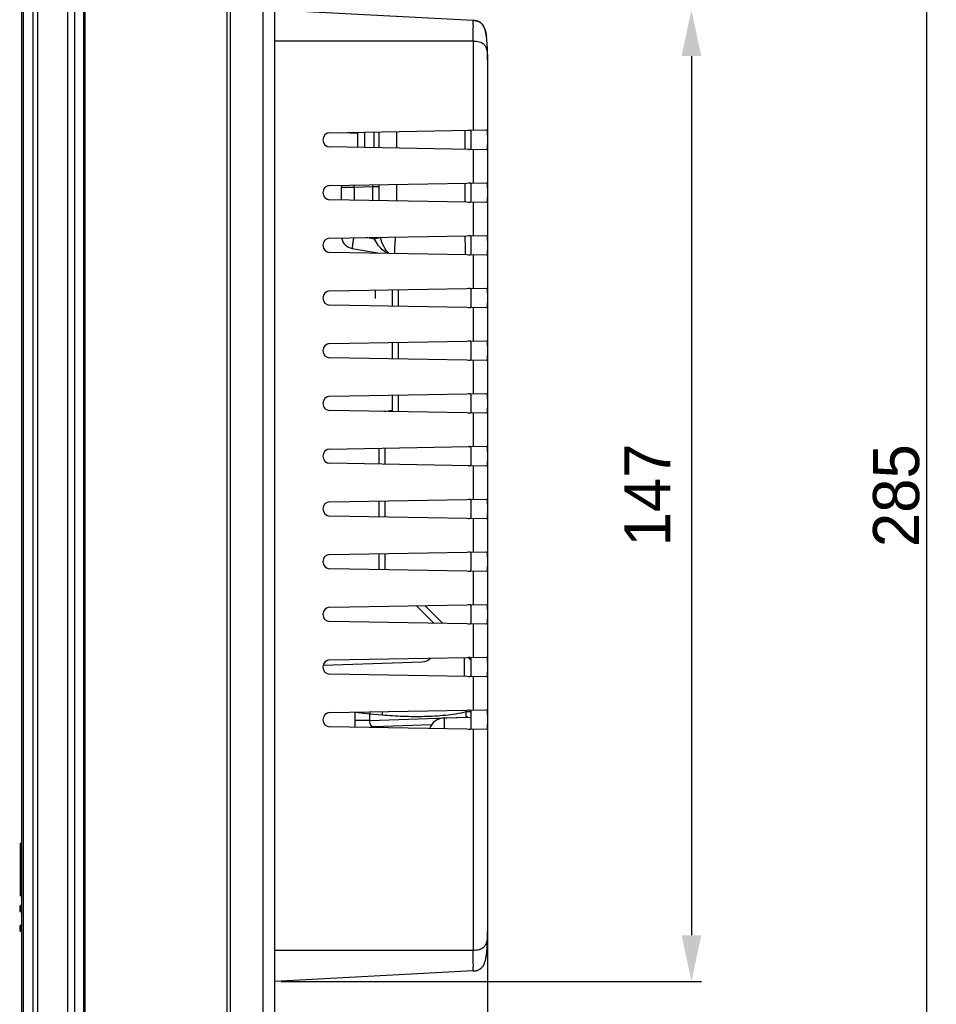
# Model space of a CAD drawing. Header units: millimetres. Extents: x 0 to 1682, y 0 to 1188.
# Tile 22 of 73: x 794 to 933, y 604 to 753. Entities that reach past the tile are written whole.
import ezdxf

# ---------------------------------------------------------------- set-up
doc = ezdxf.new("R2010")
doc.units = ezdxf.units.MM
doc.header["$LTSCALE"] = 92.51
doc.header["$PDMODE"] = 3
doc.header["$PDSIZE"] = 8
doc.layers.get('0').update_dxf_attribs({"linetype": 'CONTINUOUS'})
doc.layers.get('Defpoints').update_dxf_attribs({"linetype": 'CONTINUOUS'})
for name, color, linetype in [('2D-TOPRT1540_-DIM', 7, 'CONTINUOUS'), ('FR_HOST_COVER-LOCK-SHAPE', 7, 'CONTINUOUS'), ('FRONT_CASE-RC15_-SHAPE', 7, 'CONTINUOUS'), ('GASKET-RT1550WD-SHAPE', 7, 'CONTINUOUS'), ('LOCKING_KEY-SHAPE', 7, 'CONTINUOUS'), ('PROCESSING_MODULE_COVER-SHAPE', 7, 'CONTINUOUS'), ('PROTECTIVE_COVER-SHAPE', 7, 'CONTINUOUS'), ('REAR_CASE_15_RT1540__2024-SHAPE', 7, 'CONTINUOUS')]:
    doc.layers.add(name, color=color, linetype=linetype)
doc.styles.get("Standard").update_dxf_attribs({"font": 'GOTHIC.TTF'})
doc.dimstyles.new('DIMSTYLE_1', dxfattribs={"dimtxt": 7, "dimasz": 7, "dimexe": 1.5, "dimexo": 1, "dimgap": 0.875, "dimtad": 1, "dimdec": 0, "dimdsep": 46, "dimtxsty": 'Standard', "dimblk": '_FILLED', "dimcen": 0.09, "dimclrd": 2, "dimclre": 2, "dimclrt": 2, "dimadec": 5, "dimazin": 2, "dimtp": 0.8, "dimtm": 0.8, "dimtfac": 1, "dimtdec": 0, "dimtofl": 0, "dimtmove": 0, "dimatfit": 3, "dimldrblk": '_FILLED', "dimfxl": 1, "dimtolj": 1, "dimarcsym": 0})
doc.dimstyles.new('DIMSTYLE_3', dxfattribs={"dimtxt": 7, "dimasz": 7, "dimexe": 1.5, "dimexo": 1, "dimgap": 0.875, "dimtad": 1, "dimdec": 5, "dimdsep": 46, "dimtxsty": 'Standard', "dimblk": '_FILLED', "dimblk1": '_FILLED', "dimblk2": '_FILLED', "dimcen": 0.09, "dimadec": 5, "dimazin": 2, "dimtp": 0.3, "dimtm": 0.3, "dimtfac": 1, "dimtdec": 5, "dimtofl": 0, "dimtmove": 0, "dimatfit": 3, "dimldrblk": '_FILLED', "dimfxl": 1, "dimtolj": 1, "dimarcsym": 0})

# ---------------------------------------------------------------- blocks, each defined once
blk = doc.blocks.new('_FILLED')
at = {"color": 0, "linetype": 'ByBlock'}
blk.add_solid([(0, 0), (-1, 0.214), (-1, -0.214)], dxfattribs=at)
blk = doc.blocks.new('*D21')
at = {"layer": '2D-TOPRT1540_-DIM', "color": 0, "linetype": 'Continuous', "lineweight": -2, "transparency": 16777216}
for p, q in [((865.03, 636.07), (865.03, 458.81)), ((794.33, 532.23), (794.33, 458.81)), ((801.33, 460.31), (858.03, 460.31))]:
    blk.add_line(p, q, dxfattribs=at)
at = {"layer": 'Defpoints', "color": 0, "linetype": 'Continuous', "transparency": 16777216}
for p in [(865.03, 637.07), (794.33, 533.23), (865.03, 460.31)]:
    blk.add_point(p, dxfattribs=at)
at = {"layer": '2D-TOPRT1540_-DIM', "color": 0, "linetype": 'Continuous', "lineweight": -2, "transparency": 16777216, "xscale": 7, "yscale": 7, "zscale": 7, "rotation": 180}
blk.add_blockref('_FILLED', (794.33, 460.31), dxfattribs=at)
at = {"layer": '2D-TOPRT1540_-DIM', "color": 0, "linetype": 'Continuous', "lineweight": -2, "transparency": 16777216, "xscale": 7, "yscale": 7, "zscale": 7}
blk.add_blockref('_FILLED', (865.03, 460.31), dxfattribs=at)
at = {"layer": '2D-TOPRT1540_-DIM', "color": 0, "linetype": 'Continuous', "transparency": 16777216, "insert": (829.67, 470.51), "char_height": 7, "attachment_point": 2, "line_spacing_factor": 0.9}
blk.add_mtext('\\A1;70.7', dxfattribs=at)
blk = doc.blocks.new('*D22')
at = {"layer": '2D-TOPRT1540_-DIM', "color": 2, "linetype": 'Continuous', "lineweight": -2, "transparency": 16777216}
for p, q in [((833.73, 754.48), (897.47, 754.48)), ((895.97, 747.48), (895.97, 614.08)), ((833.73, 607.08), (897.47, 607.08))]:
    blk.add_line(p, q, dxfattribs=at)
at = {"layer": 'Defpoints', "color": 0, "linetype": 'Continuous', "transparency": 16777216}
for p in [(832.73, 754.48), (832.73, 607.08), (895.97, 607.08)]:
    blk.add_point(p, dxfattribs=at)
at = {"layer": '2D-TOPRT1540_-DIM', "color": 2, "linetype": 'Continuous', "lineweight": -2, "transparency": 16777216, "xscale": 7, "yscale": 7, "zscale": 7}
for p, rotation in [((895.97, 754.48), 90), ((895.97, 607.08), 270)]:
    blk.add_blockref('_FILLED', p, dxfattribs=dict(at, rotation=rotation))
at = {"layer": '2D-TOPRT1540_-DIM', "color": 2, "linetype": 'Continuous', "transparency": 16777216, "insert": (885.77, 680.89), "char_height": 7, "attachment_point": 2, "rotation": 90, "line_spacing_factor": 0.9}
blk.add_mtext('\\A1;147', dxfattribs=at)
blk = doc.blocks.new('*D26')
at = {"color": 2, "lineweight": -2, "transparency": 16777216}
for p, q in [((804.94, 823.31), (933.13, 823.31)), ((931.63, 816.31), (931.63, 545.25)), ((804.94, 538.25), (933.13, 538.25))]:
    blk.add_line(p, q, dxfattribs=at)
at = {"layer": 'Defpoints', "color": 0, "transparency": 16777216}
for p in [(803.94, 823.31), (803.94, 538.25), (931.63, 538.25)]:
    blk.add_point(p, dxfattribs=at)
at = {"color": 2, "lineweight": -2, "transparency": 16777216, "xscale": 7, "yscale": 7, "zscale": 7}
for p, rotation in [((931.63, 823.31), 90), ((931.63, 538.25), 270)]:
    blk.add_blockref('_FILLED', p, dxfattribs=dict(at, rotation=rotation))
at = {"color": 2, "transparency": 16777216, "insert": (927.07, 680.78), "char_height": 7, "attachment_point": 5, "rotation": 90}
blk.add_mtext('\\A1;285', dxfattribs=at)

msp = doc.modelspace()

# ---------------------------------------------------------------- linework, layer by layer
at = {"layer": 'FR_HOST_COVER-LOCK-SHAPE', "color": 7, "linetype": 'Continuous'}
for p, q in [((794.226942, 618.620186), (794.333921, 618.623922)), ((794.226942, 618.620186), (794.226942, 617.634642)), ((794.033921, 618.420308), (794.033921, 617.83452)), ((794.226942, 617.634642), (794.333921, 617.630906)), ((794.333921, 615.623922), (794.226942, 615.620186)), ((794.226942, 615.620186), (794.226942, 614.634642)), ((794.033921, 615.420308), (794.033921, 614.83452)), ((794.333921, 614.630906), (794.226942, 614.634642))]:
    msp.add_line(p, q, dxfattribs=at)
for centre, start, end in [((794.233921, 618.420308), 92, 180), ((794.233921, 617.83452), 180, 268), ((794.233921, 615.420308), 92, 180), ((794.233921, 614.83452), 180, 268)]:
    msp.add_arc(centre, 0.2, start, end, dxfattribs=at)
at = {"layer": 'FRONT_CASE-RC15_-SHAPE', "color": 7, "linetype": 'Continuous'}
for p, q in [((801.333921, 530.577414), (801.333921, 830.977414)), ((794.333921, 533.225888), (794.333921, 828.32894)), ((794.61458, 537.747796), (794.61458, 823.807032)), ((796.052033, 823.807032), (796.052033, 537.747796)), ((796.736468, 823.810413), (796.736468, 537.733696)), ((825.533921, 539.377977), (825.533921, 822.17685))]:
    msp.add_line(p, q, dxfattribs=at)
at = {"layer": 'GASKET-RT1550WD-SHAPE', "color": 7, "linetype": 'Continuous'}
for p, q in [((801.333921, 530.577414), (801.333921, 830.977414)), ((802.333921, 830.477414), (802.333921, 531.077414)), ((803.733921, 829.477414), (803.733921, 532.077414)), ((803.833921, 829.377414), (803.833921, 532.177414)), ((803.862479, 826.230623), (803.862479, 535.324205)), ((803.933921, 826.077414), (803.933921, 535.477414))]:
    msp.add_line(p, q, dxfattribs=at)
at = {"layer": 'LOCKING_KEY-SHAPE', "color": 7, "linetype": 'Continuous'}
for p, q in [((794.133921, 628.077414), (794.333921, 628.077414)), ((794.133921, 620.077414), (794.133921, 628.077414)), ((794.133921, 621.177638), (794.333921, 621.177638)), ((794.333921, 620.366105), (794.133921, 620.366105)), ((794.133921, 620.077414), (794.333921, 620.077414))]:
    msp.add_line(p, q, dxfattribs=at)
at = {"layer": 'PROCESSING_MODULE_COVER-SHAPE', "color": 7, "linetype": 'Continuous'}
for p, q in [((862.847937, 752.899205), (832.733921, 754.477414)), ((862.847937, 749.777414), (832.733921, 749.777414)), ((862.847937, 749.777414), (862.847937, 736.239257)), ((864.962012, 749.497494), (864.960834, 749.514156)), ((865.032829, 747.304596), (865.033007, 747.272162)), ((865.033652, 747.109136), (865.033889, 746.97865)), ((865.033921, 746.978273), (865.033921, 614.6474)), ((841.097383, 735.8596), (864.88876, 736.27488)), ((843.031687, 735.893363), (845.333921, 735.812968)), ((845.333921, 733.621279), (845.333921, 735.933549)), ((846.333921, 735.951004), (846.333921, 733.603824)), ((847.825935, 733.57778), (847.825935, 735.977047)), ((848.562437, 733.564925), (848.562437, 735.989903)), ((851.272454, 733.517621), (851.272454, 736.037207)), ((861.621077, 733.336985), (861.621077, 736.217842)), ((862.533921, 733.569873), (862.533921, 735.984955)), ((864.88876, 733.279948), (841.097383, 733.695228)), ((862.847937, 733.31557), (862.847937, 728.239257)), ((841.097383, 727.8596), (864.88876, 728.27488)), ((851.272454, 725.517621), (851.272454, 728.037207)), ((861.621077, 725.336985), (861.621077, 728.217842)), ((862.533921, 725.569873), (862.533921, 727.984955)), ((844.764122, 727.538036), (842.833921, 727.538036)), ((842.833921, 727.538036), (842.833921, 725.664916)), ((847.617822, 727.637689), (844.764122, 727.538036)), ((844.764122, 727.538036), (844.764122, 725.631225)), ((848.570672, 727.637689), (847.617822, 727.637689)), ((847.617822, 725.581413), (847.617822, 727.637689)), ((848.570672, 725.564781), (848.570672, 727.637689)), ((864.88876, 725.279948), (841.097383, 725.695228)), ((862.847937, 725.31557), (862.847937, 720.239257)), ((841.097383, 719.8596), (864.88876, 720.27488)), ((847.879154, 719.720436), (846.550136, 719.954778)), ((862.533921, 717.569873), (862.533921, 719.984955)), ((864.88876, 717.279948), (841.097383, 717.695228)), ((844.486625, 718.300085), (848.666198, 717.563114)), ((862.847937, 717.31557), (862.847937, 712.239257)), ((841.097383, 711.8596), (864.88876, 712.27488)), ((850.533921, 712.024315), (850.533921, 709.530512)), ((851.446766, 712.040249), (851.446766, 709.514579)), ((862.533921, 709.569873), (862.533921, 711.984955)), ((864.88876, 709.279948), (841.097383, 709.695228)), ((862.847937, 709.31557), (862.847937, 704.239257)), ((841.097383, 703.8596), (864.88876, 704.27488)), ((850.533921, 704.024315), (850.533921, 701.530512)), ((851.446766, 704.040249), (851.446766, 701.514579)), ((862.533921, 701.569873), (862.533921, 703.984955)), ((864.88876, 701.279948), (841.097383, 701.695228)), ((862.847937, 701.31557), (862.847937, 696.239257)), ((841.097383, 695.8596), (864.88876, 696.27488)), ((850.533921, 696.024315), (850.533921, 693.774773)), ((851.446766, 696.040249), (851.446766, 693.514579)), ((862.533921, 693.569873), (862.533921, 695.984955)), ((864.88876, 693.279948), (841.097383, 693.695228)), ((849.360273, 693.570468), (850.533921, 693.777414)), ((862.847937, 693.31557), (862.847937, 688.239257)), ((841.097383, 687.8596), (864.88876, 688.27488)), ((848.533921, 687.989405), (848.533921, 685.565422)), ((849.446766, 688.005339), (849.446766, 685.549489)), ((862.533921, 685.569873), (862.533921, 687.984955)), ((864.88876, 685.279948), (841.097383, 685.695228)), ((862.847937, 685.31557), (862.847937, 680.239257)), ((841.097383, 679.8596), (864.88876, 680.27488)), ((848.533921, 679.989405), (848.533921, 677.565422)), ((849.446766, 680.005339), (849.446766, 677.549489)), ((862.533921, 677.569873), (862.533921, 679.984955)), ((864.88876, 677.279948), (841.097383, 677.695228)), ((862.847937, 677.31557), (862.847937, 672.239257)), ((841.097383, 671.8596), (864.88876, 672.27488)), ((848.533921, 671.989405), (848.533921, 669.565422)), ((849.446766, 672.005339), (849.446766, 669.549489)), ((862.533921, 669.569873), (862.533921, 671.984955)), ((864.88876, 669.279948), (841.097383, 669.695228)), ((862.847937, 669.31557), (862.847937, 664.239257)), ((841.097383, 663.8596), (864.88876, 664.27488)), ((854.222633, 664.088702), (856.8918, 661.419535)), ((855.526925, 664.111469), (858.242433, 661.39596)), ((862.533921, 661.569873), (862.533921, 663.984955)), ((864.88876, 661.279948), (841.097383, 661.695228)), ((862.847937, 661.31557), (862.847937, 656.239257)), ((841.097383, 655.8596), (864.88876, 656.27488)), ((861.551374, 653.338202), (861.551374, 656.216626)), ((862.099729, 656.211606), (862.533921, 655.777414)), ((862.533921, 653.569873), (862.533921, 655.984955)), ((840.072301, 655.05812), (855.10372, 655.583029)), ((864.88876, 653.279948), (841.097383, 653.695228)), ((862.847937, 653.31557), (862.847937, 648.239257)), ((841.097383, 647.8596), (864.88876, 648.27488)), ((847.157464, 647.638527), (844.933921, 647.897907)), ((844.933921, 645.628261), (844.933921, 647.897907)), ((849.02913, 647.474777), (847.157464, 647.638527)), ((847.157464, 646.660855), (847.157464, 647.638527)), ((847.157464, 646.660855), (861.792741, 647.17193)), ((858.446673, 647.047382), (862.533921, 647.190112)), ((858.446673, 647.047382), (858.446673, 645.392395)), ((862.457813, 647.963081), (861.792741, 647.963082)), ((861.792741, 647.17193), (861.792741, 647.963082)), ((862.013262, 647.17193), (861.792741, 647.17193)), ((862.533921, 645.569873), (862.533921, 647.984955)), ((864.88876, 645.279948), (841.097383, 645.695228)), ((847.157464, 646.660855), (844.933921, 646.660855)), ((856.498418, 645.995477), (847.829223, 645.692742)), ((862.847937, 645.31557), (862.847937, 611.777414)), ((862.847937, 611.777414), (832.733921, 611.777414)), ((862.847937, 608.655623), (832.733921, 607.077414))]:
    msp.add_line(p, q, dxfattribs=at)
for centre, radius, start, end in [((862.674679, 749.540942), 3.36273, 84.13626731, 87.04664276), ((862.679389, 749.608961), 3.294559, 83.47059541, 87.06748721), ((862.709808, 749.905537), 2.996455, 83.26349443, 84.09222072), ((854.293136, 748.986845), 10.673916, 7.30103331, 7.8352622), ((853.56654, 748.893176), 11.406524, 6.97030399, 7.33169219), ((853.52844, 748.888468), 11.444914, 6.97055258, 7.30303196), ((842.806685, 747.94746), 22.209482, 3.2104369, 4.00201298), ((829.543593, 747.342179), 35.486683, 1.36102807, 2.3189571), ((818.597655, 747.082256), 46.435707, 0.27434124, 1.36085514), ((799.714079, 746.932071), 65.319814, 0.15531391, 0.29831517), ((841.116272, 734.777414), 1.082351, 91, 269), ((841.116272, 726.777414), 1.082351, 91, 269), ((844.833921, 727.538036), 2, 169.83543135, 180), ((901.004489, 729.501354), 56.274625, 181.60676558, 181.99935011), ((839.361425, 727.776808), 8.257569, 359.03466657, 1.364323), ((822.680319, 727.635161), 25.890353, 0.00559338, 0.78533024), ((841.116272, 718.777414), 1.082351, 91, 269), ((844.833921, 720.269701), 2, 190.93154701, 260), ((853.169255, 721.217052), 5.497729, 193.03977066, 195.79666928), ((841.116272, 710.777414), 1.082351, 91, 269), ((841.116272, 702.777414), 1.082351, 91, 269), ((841.116272, 694.777414), 1.082351, 91, 269), ((849.533921, 692.58566), 1, 100, 104.51224464), ((841.116272, 686.777414), 1.082351, 91, 269), ((841.116272, 678.777414), 1.082351, 91, 269), ((841.116272, 670.777414), 1.082351, 91, 269), ((841.116272, 662.777414), 1.082351, 91, 269), ((855.033921, 657.581811), 2, 272, 313.21825476), ((841.116272, 654.777414), 1.082351, 91, 269), ((841.116272, 646.777414), 1.082351, 91, 269), ((843.933921, 647.897907), 1, 0, 1.64453346), ((858.533921, 644.548905), 2.5, 92, 159.30560158), ((857.980002, 647.081451), 3.913344, 13.01984021, 16.91452075), ((847.933921, 642.694569), 3, 92, 104.98884685), ((862.68001, 611.935124), 3.283798, 272.93127653, 276.67725949)]:
    msp.add_arc(centre, radius, start, end, dxfattribs=at)
for points, knots in [([(865.033921, 746.907428), (865.033921, 747.203604), (865.030653, 747.790611), (865.009354, 748.665901), (864.965754, 749.531983), (864.885373, 750.392677), (864.762591, 751.104496), (864.598224, 751.660325), (864.415628, 752.0612), (864.149957, 752.425689), (863.774948, 752.701787), (863.324596, 752.853139), (863.008113, 752.890811), (862.847937, 752.899205)], [0, 0, 0, 0, 0.1255270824, 0.2487808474, 0.3710574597, 0.4929807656, 0.6150395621, 0.6764705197, 0.7381766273, 0.8009423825, 0.8655381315, 0.9320200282, 1, 1, 1, 1]), ([(862.847937, 749.777414), (862.852328, 749.980228), (862.859459, 750.378298), (862.866542, 750.956214), (862.870739, 751.488936), (862.872049, 751.894918), (862.87164, 752.181892), (862.87068, 752.363731), (862.869036, 752.520856), (862.866735, 752.651326), (862.863716, 752.754803), (862.860172, 752.828056), (862.856082, 752.873899), (862.852352, 752.892405), (862.849625, 752.899117), (862.847937, 752.899205)], [0, 0, 0, 0, 0.1948155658, 0.382340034, 0.5550350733, 0.7064221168, 0.7722248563, 0.8306180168, 0.8810726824, 0.9230608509, 0.9561147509, 0.9800053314, 0.9945846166, 0.9983764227, 1, 1, 1, 1]), ([(864.879804, 750.3488), (864.84335, 750.632052), (864.773426, 751.055993), (864.615434, 751.60576), (864.447581, 752.001482), (864.2069, 752.360261), (863.766874, 752.73427), (863.335815, 752.849556), (863.054023, 752.88215)], [0, 0, 0, 0, 0.2504816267, 0.3757537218, 0.500985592, 0.6261395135, 0.7512001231, 1, 1, 1, 1]), ([(863.061302, 752.881304), (863.334856, 752.848977), (863.752272, 752.737981), (864.185396, 752.382705), (864.42634, 752.039461), (864.596273, 751.658391), (864.757464, 751.127203), (864.829608, 750.716481), (864.867402, 750.441969)], [0, 0, 0, 0, 0.2489119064, 0.3739989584, 0.4991519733, 0.624365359, 0.7496031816, 1, 1, 1, 1]), ([(862.847937, 749.777414), (863.007118, 749.780354), (863.317824, 749.766135), (863.85712, 749.669161), (864.308378, 749.458588), (864.590118, 749.156435), (864.757349, 748.880624), (864.883738, 748.525083), (864.964871, 748.098665), (865.021241, 747.560915), (865.033921, 747.163991), (865.033921, 746.907428)], [0, 0, 0, 0, 0.1129702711, 0.2197370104, 0.3887892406, 0.4530070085, 0.5104100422, 0.616585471, 0.7185720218, 0.8179489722, 1, 1, 1, 1]), ([(865.001221, 748.777985), (865.001746, 748.786641), (864.998207, 748.821022), (864.996962, 748.897191), (864.990053, 749.021217), (864.985301, 749.119512), (864.982165, 749.175987)], [0, 0, 0, 0, 0.0652915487, 0.2589170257, 0.5741477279, 1, 1, 1, 1]), ([(862.533921, 735.984955), (862.533921, 736.025777), (862.524867, 736.107653), (862.428245, 736.199023), (862.28261, 736.226052), (862.175613, 736.227522), (862.11458, 736.226457)], [0, 0, 0, 0, 0.2205353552, 0.4190787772, 0.6702319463, 1, 1, 1, 1]), ([(864.88876, 736.27488), (864.902977, 736.275128), (864.923171, 736.247584), (864.935971, 736.208172), (864.953685, 736.133187), (864.968276, 736.009091), (864.987769, 735.738503), (864.998376, 735.322748), (865.002761, 734.777413), (864.998376, 734.232082), (864.987769, 733.816325), (864.968276, 733.545739), (864.953685, 733.421642), (864.935971, 733.346656), (864.923171, 733.307244), (864.902977, 733.279699), (864.88876, 733.279948)], [0, 0, 0, 0, 0.0140481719, 0.0264974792, 0.0431478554, 0.0889986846, 0.150458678, 0.3107820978, 0.4999986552, 0.6892200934, 0.8495400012, 0.910999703, 0.9568520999, 0.9735025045, 0.9859516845, 1, 1, 1, 1]), ([(862.11458, 733.328371), (862.17559, 733.327306), (862.282563, 733.32878), (862.428182, 733.35576), (862.524856, 733.447117), (862.533921, 733.529026), (862.533921, 733.569873)], [0, 0, 0, 0, 0.3296414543, 0.58078201, 0.7793382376, 1, 1, 1, 1]), ([(862.533921, 727.984955), (862.533921, 728.025777), (862.524867, 728.107653), (862.428245, 728.199023), (862.28261, 728.226052), (862.175613, 728.227522), (862.11458, 728.226457)], [0, 0, 0, 0, 0.2205353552, 0.4190787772, 0.6702319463, 1, 1, 1, 1]), ([(864.88876, 728.27488), (864.902977, 728.275128), (864.923171, 728.247584), (864.935971, 728.208172), (864.953685, 728.133187), (864.968276, 728.009091), (864.987769, 727.738503), (864.998376, 727.322748), (865.002761, 726.777413), (864.998376, 726.232082), (864.987769, 725.816325), (864.968276, 725.545739), (864.953685, 725.421642), (864.935971, 725.346656), (864.923171, 725.307244), (864.902977, 725.279699), (864.88876, 725.279948)], [0, 0, 0, 0, 0.0140481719, 0.0264974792, 0.0431478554, 0.0889986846, 0.150458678, 0.3107820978, 0.4999986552, 0.6892200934, 0.8495400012, 0.910999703, 0.9568520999, 0.9735025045, 0.9859516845, 1, 1, 1, 1]), ([(862.11458, 725.328371), (862.17559, 725.327306), (862.282563, 725.32878), (862.428182, 725.35576), (862.524856, 725.447117), (862.533921, 725.529026), (862.533921, 725.569873)], [0, 0, 0, 0, 0.3296414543, 0.58078201, 0.7793382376, 1, 1, 1, 1]), ([(861.704877, 717.334434), (861.700067, 717.554261), (861.677077, 718.515519), (861.647995, 719.476625), (861.623137, 720.21786)], [0, 0, 0, 0, 0.2286760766, 1, 1, 1, 1]), ([(862.533921, 719.984955), (862.533921, 720.025777), (862.524867, 720.107653), (862.428245, 720.199023), (862.28261, 720.226052), (862.175613, 720.227522), (862.11458, 720.226457)], [0, 0, 0, 0, 0.2205353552, 0.4190787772, 0.6702319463, 1, 1, 1, 1]), ([(864.88876, 720.27488), (864.902977, 720.275128), (864.923171, 720.247584), (864.935971, 720.208172), (864.953685, 720.133187), (864.968276, 720.009091), (864.987769, 719.738503), (864.998376, 719.322748), (865.002761, 718.777413), (864.998376, 718.232082), (864.987769, 717.816325), (864.968276, 717.545739), (864.953685, 717.421642), (864.935971, 717.346656), (864.923171, 717.307244), (864.902977, 717.279699), (864.88876, 717.279948)], [0, 0, 0, 0, 0.0140481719, 0.0264974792, 0.0431478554, 0.0889986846, 0.150458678, 0.3107820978, 0.4999986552, 0.6892200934, 0.8495400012, 0.910999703, 0.9568520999, 0.9735025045, 0.9859516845, 1, 1, 1, 1]), ([(844.704036, 719.922304), (844.685407, 719.812572), (844.649957, 719.599896), (844.601053, 719.293937), (844.559053, 719.017324), (844.525143, 718.778137), (844.500349, 718.584134), (844.486319, 718.452215), (844.480816, 718.374716), (844.479738, 718.335449), (844.480741, 718.314806), (844.483477, 718.30064), (844.486625, 718.300085)], [0, 0, 0, 0, 0.203619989, 0.394447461, 0.5668093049, 0.7155298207, 0.8361769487, 0.9251719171, 0.9569575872, 0.9799762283, 0.994151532, 1, 1, 1, 1]), ([(848.766671, 719.978925), (848.65628, 719.943827), (848.360174, 719.85839), (848.064155, 719.772912), (847.879154, 719.720436)], [0, 0, 0, 0, 0.3759255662, 1, 1, 1, 1]), ([(849.834956, 717.541631), (849.634887, 717.650681), (849.140146, 717.987013), (848.453587, 718.711549), (848.051966, 719.365383), (847.879154, 719.720436)], [0, 0, 0, 0, 0.2303138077, 0.600868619, 1, 1, 1, 1]), ([(850.108828, 717.536781), (849.776534, 717.798356), (849.21146, 718.58794), (848.895366, 719.478143), (848.766668, 719.978937)], [0, 0, 0, 0, 0.4499071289, 1, 1, 1, 1]), ([(850.956032, 717.523121), (850.95286, 717.666851), (850.957184, 718.002946), (850.9917, 718.840042), (851.041084, 719.532493), (851.081064, 720.032721)], [0, 0, 0, 0, 0.1715985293, 0.401021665, 1, 1, 1, 1]), ([(862.11458, 717.328371), (862.17559, 717.327306), (862.282563, 717.32878), (862.428182, 717.35576), (862.524856, 717.447117), (862.533921, 717.529026), (862.533921, 717.569873)], [0, 0, 0, 0, 0.3296414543, 0.58078201, 0.7793382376, 1, 1, 1, 1]), ([(862.533921, 711.984955), (862.533921, 712.025777), (862.524867, 712.107653), (862.428245, 712.199023), (862.28261, 712.226052), (862.175613, 712.227522), (862.11458, 712.226457)], [0, 0, 0, 0, 0.2205353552, 0.4190787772, 0.6702319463, 1, 1, 1, 1]), ([(864.88876, 712.27488), (864.902977, 712.275128), (864.923171, 712.247584), (864.935971, 712.208172), (864.953685, 712.133187), (864.968276, 712.009091), (864.987769, 711.738503), (864.998376, 711.322748), (865.002761, 710.777413), (864.998376, 710.232082), (864.987769, 709.816325), (864.968276, 709.545739), (864.953685, 709.421642), (864.935971, 709.346656), (864.923171, 709.307244), (864.902977, 709.279699), (864.88876, 709.279948)], [0, 0, 0, 0, 0.0140481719, 0.0264974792, 0.0431478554, 0.0889986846, 0.150458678, 0.3107820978, 0.4999986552, 0.6892200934, 0.8495400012, 0.910999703, 0.9568520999, 0.9735025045, 0.9859516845, 1, 1, 1, 1]), ([(862.11458, 709.328371), (862.17559, 709.327306), (862.282563, 709.32878), (862.428182, 709.35576), (862.524856, 709.447117), (862.533921, 709.529026), (862.533921, 709.569873)], [0, 0, 0, 0, 0.3296414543, 0.58078201, 0.7793382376, 1, 1, 1, 1]), ([(862.533921, 703.984955), (862.533921, 704.025777), (862.524867, 704.107653), (862.428245, 704.199023), (862.28261, 704.226052), (862.175613, 704.227522), (862.11458, 704.226457)], [0, 0, 0, 0, 0.2205353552, 0.4190787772, 0.6702319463, 1, 1, 1, 1]), ([(864.88876, 704.27488), (864.902977, 704.275128), (864.923171, 704.247584), (864.935971, 704.208172), (864.953685, 704.133187), (864.968276, 704.009091), (864.987769, 703.738503), (864.998376, 703.322748), (865.002761, 702.777413), (864.998376, 702.232082), (864.987769, 701.816325), (864.968276, 701.545739), (864.953685, 701.421642), (864.935971, 701.346656), (864.923171, 701.307244), (864.902977, 701.279699), (864.88876, 701.279948)], [0, 0, 0, 0, 0.0140481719, 0.0264974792, 0.0431478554, 0.0889986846, 0.150458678, 0.3107820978, 0.4999986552, 0.6892200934, 0.8495400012, 0.910999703, 0.9568520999, 0.9735025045, 0.9859516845, 1, 1, 1, 1]), ([(862.11458, 701.328371), (862.17559, 701.327306), (862.282563, 701.32878), (862.428182, 701.35576), (862.524856, 701.447117), (862.533921, 701.529026), (862.533921, 701.569873)], [0, 0, 0, 0, 0.3296414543, 0.58078201, 0.7793382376, 1, 1, 1, 1]), ([(864.88876, 696.27488), (864.902977, 696.275128), (864.923171, 696.247584), (864.935971, 696.208172), (864.953685, 696.133187), (864.968276, 696.009091), (864.987769, 695.738503), (864.998376, 695.322748), (865.002761, 694.777413), (864.998376, 694.232082), (864.987769, 693.816325), (864.968276, 693.545739), (864.953685, 693.421642), (864.935971, 693.346656), (864.923171, 693.307244), (864.902977, 693.279699), (864.88876, 693.279948)], [0, 0, 0, 0, 0.0140481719, 0.0264974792, 0.0431478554, 0.0889986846, 0.150458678, 0.3107820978, 0.4999986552, 0.6892200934, 0.8495400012, 0.910999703, 0.9568520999, 0.9735025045, 0.9859516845, 1, 1, 1, 1]), ([(862.533921, 695.984955), (862.533921, 696.025777), (862.524867, 696.107653), (862.428245, 696.199023), (862.28261, 696.226052), (862.175613, 696.227522), (862.11458, 696.226457)], [0, 0, 0, 0, 0.2205353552, 0.4190787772, 0.6702319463, 1, 1, 1, 1]), ([(850.77369, 693.526666), (850.741176, 693.556646), (850.682658, 693.611173), (850.608697, 693.684071), (850.561117, 693.733069), (850.540395, 693.760962), (850.533921, 693.770979), (850.533921, 693.774773)], [0, 0, 0, 0, 0.383223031, 0.6918299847, 0.903789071, 0.9671207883, 1, 1, 1, 1]), ([(862.11458, 693.328371), (862.17559, 693.327306), (862.282563, 693.32878), (862.428182, 693.35576), (862.524856, 693.447117), (862.533921, 693.529026), (862.533921, 693.569873)], [0, 0, 0, 0, 0.3296414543, 0.58078201, 0.7793382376, 1, 1, 1, 1]), ([(862.533921, 687.984955), (862.533921, 688.025777), (862.524867, 688.107653), (862.428245, 688.199023), (862.28261, 688.226052), (862.175613, 688.227522), (862.11458, 688.226457)], [0, 0, 0, 0, 0.2205353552, 0.4190787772, 0.6702319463, 1, 1, 1, 1]), ([(864.88876, 688.27488), (864.902977, 688.275128), (864.923171, 688.247584), (864.935971, 688.208172), (864.953685, 688.133187), (864.968276, 688.009091), (864.987769, 687.738503), (864.998376, 687.322748), (865.002761, 686.777413), (864.998376, 686.232082), (864.987769, 685.816325), (864.968276, 685.545739), (864.953685, 685.421642), (864.935971, 685.346656), (864.923171, 685.307244), (864.902977, 685.279699), (864.88876, 685.279948)], [0, 0, 0, 0, 0.0140481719, 0.0264974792, 0.0431478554, 0.0889986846, 0.150458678, 0.3107820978, 0.4999986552, 0.6892200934, 0.8495400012, 0.910999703, 0.9568520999, 0.9735025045, 0.9859516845, 1, 1, 1, 1]), ([(862.11458, 685.328371), (862.17559, 685.327306), (862.282563, 685.32878), (862.428182, 685.35576), (862.524856, 685.447117), (862.533921, 685.529026), (862.533921, 685.569873)], [0, 0, 0, 0, 0.3296414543, 0.58078201, 0.7793382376, 1, 1, 1, 1]), ([(862.533921, 679.984955), (862.533921, 680.025777), (862.524867, 680.107653), (862.428245, 680.199023), (862.28261, 680.226052), (862.175613, 680.227522), (862.11458, 680.226457)], [0, 0, 0, 0, 0.2205353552, 0.4190787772, 0.6702319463, 1, 1, 1, 1]), ([(864.88876, 680.27488), (864.902977, 680.275128), (864.923171, 680.247584), (864.935971, 680.208172), (864.953685, 680.133187), (864.968276, 680.009091), (864.987769, 679.738503), (864.998376, 679.322748), (865.002761, 678.777413), (864.998376, 678.232082), (864.987769, 677.816325), (864.968276, 677.545739), (864.953685, 677.421642), (864.935971, 677.346656), (864.923171, 677.307244), (864.902977, 677.279699), (864.88876, 677.279948)], [0, 0, 0, 0, 0.0140481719, 0.0264974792, 0.0431478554, 0.0889986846, 0.150458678, 0.3107820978, 0.4999986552, 0.6892200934, 0.8495400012, 0.910999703, 0.9568520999, 0.9735025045, 0.9859516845, 1, 1, 1, 1]), ([(862.11458, 677.328371), (862.17559, 677.327306), (862.282563, 677.32878), (862.428182, 677.35576), (862.524856, 677.447117), (862.533921, 677.529026), (862.533921, 677.569873)], [0, 0, 0, 0, 0.3296414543, 0.58078201, 0.7793382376, 1, 1, 1, 1]), ([(862.533921, 671.984955), (862.533921, 672.025777), (862.524867, 672.107653), (862.428245, 672.199023), (862.28261, 672.226052), (862.175613, 672.227522), (862.11458, 672.226457)], [0, 0, 0, 0, 0.2205353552, 0.4190787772, 0.6702319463, 1, 1, 1, 1]), ([(864.88876, 672.27488), (864.902977, 672.275128), (864.923171, 672.247584), (864.935971, 672.208172), (864.953685, 672.133187), (864.968276, 672.009091), (864.987769, 671.738503), (864.998376, 671.322748), (865.002761, 670.777413), (864.998376, 670.232082), (864.987769, 669.816325), (864.968276, 669.545739), (864.953685, 669.421642), (864.935971, 669.346656), (864.923171, 669.307244), (864.902977, 669.279699), (864.88876, 669.279948)], [0, 0, 0, 0, 0.0140481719, 0.0264974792, 0.0431478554, 0.0889986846, 0.150458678, 0.3107820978, 0.4999986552, 0.6892200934, 0.8495400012, 0.910999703, 0.9568520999, 0.9735025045, 0.9859516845, 1, 1, 1, 1]), ([(862.11458, 669.328371), (862.17559, 669.327306), (862.282563, 669.32878), (862.428182, 669.35576), (862.524856, 669.447117), (862.533921, 669.529026), (862.533921, 669.569873)], [0, 0, 0, 0, 0.3296414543, 0.58078201, 0.7793382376, 1, 1, 1, 1]), ([(862.533921, 663.984955), (862.533921, 664.025777), (862.524867, 664.107653), (862.428245, 664.199023), (862.28261, 664.226052), (862.175613, 664.227522), (862.11458, 664.226457)], [0, 0, 0, 0, 0.2205353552, 0.4190787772, 0.6702319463, 1, 1, 1, 1]), ([(864.88876, 664.27488), (864.902977, 664.275128), (864.923171, 664.247584), (864.935971, 664.208172), (864.953685, 664.133187), (864.968276, 664.009091), (864.987769, 663.738503), (864.998376, 663.322748), (865.002761, 662.777413), (864.998376, 662.232082), (864.987769, 661.816325), (864.968276, 661.545739), (864.953685, 661.421642), (864.935971, 661.346656), (864.923171, 661.307244), (864.902977, 661.279699), (864.88876, 661.279948)], [0, 0, 0, 0, 0.0140481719, 0.0264974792, 0.0431478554, 0.0889986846, 0.150458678, 0.3107820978, 0.4999986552, 0.6892200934, 0.8495400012, 0.910999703, 0.9568520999, 0.9735025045, 0.9859516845, 1, 1, 1, 1]), ([(862.11458, 661.328371), (862.17559, 661.327306), (862.282563, 661.32878), (862.428182, 661.35576), (862.524856, 661.447117), (862.533921, 661.529026), (862.533921, 661.569873)], [0, 0, 0, 0, 0.3296414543, 0.58078201, 0.7793382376, 1, 1, 1, 1]), ([(862.533921, 655.984955), (862.533921, 656.025777), (862.524867, 656.107653), (862.428245, 656.199023), (862.28261, 656.226052), (862.175613, 656.227522), (862.11458, 656.226457)], [0, 0, 0, 0, 0.2205353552, 0.4190787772, 0.6702319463, 1, 1, 1, 1]), ([(864.88876, 656.27488), (864.902977, 656.275128), (864.923171, 656.247584), (864.935971, 656.208172), (864.953685, 656.133187), (864.968276, 656.009091), (864.987769, 655.738503), (864.998376, 655.322748), (865.002761, 654.777413), (864.998376, 654.232082), (864.987769, 653.816325), (864.968276, 653.545739), (864.953685, 653.421642), (864.935971, 653.346656), (864.923171, 653.307244), (864.902977, 653.279699), (864.88876, 653.279948)], [0, 0, 0, 0, 0.0140481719, 0.0264974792, 0.0431478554, 0.0889986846, 0.150458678, 0.3107820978, 0.4999986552, 0.6892200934, 0.8495400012, 0.910999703, 0.9568520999, 0.9735025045, 0.9859516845, 1, 1, 1, 1]), ([(862.11458, 653.328371), (862.17559, 653.327306), (862.282563, 653.32878), (862.428182, 653.35576), (862.524856, 653.447117), (862.533921, 653.529026), (862.533921, 653.569873)], [0, 0, 0, 0, 0.3296414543, 0.58078201, 0.7793382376, 1, 1, 1, 1]), ([(847.169818, 647.966242), (847.170053, 647.939602), (847.16966, 647.83026), (847.164192, 647.720949), (847.157464, 647.638527)], [0, 0, 0, 0, 0.2436578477, 1, 1, 1, 1]), ([(849.033207, 647.999016), (849.036419, 647.958419), (849.04572, 647.783763), (849.040043, 647.608465), (849.02913, 647.474777)], [0, 0, 0, 0, 0.2328988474, 1, 1, 1, 1]), ([(861.792741, 647.963082), (861.273817, 647.834302), (860.222809, 647.630629), (858.101806, 647.362716), (855.432051, 647.217512), (852.226493, 647.247976), (850.093279, 647.381676), (849.02913, 647.474777)], [0, 0, 0, 0, 0.1251160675, 0.2501563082, 0.5000954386, 0.7500287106, 1, 1, 1, 1]), ([(862.533921, 647.984955), (862.533921, 648.025777), (862.524867, 648.107653), (862.428245, 648.199023), (862.28261, 648.226052), (862.175613, 648.227522), (862.11458, 648.226457)], [0, 0, 0, 0, 0.2205353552, 0.4190787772, 0.6702319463, 1, 1, 1, 1]), ([(864.88876, 648.27488), (864.902977, 648.275128), (864.923171, 648.247584), (864.935971, 648.208172), (864.953685, 648.133187), (864.968276, 648.009091), (864.987769, 647.738503), (864.998376, 647.322748), (865.002761, 646.777413), (864.998376, 646.232082), (864.987769, 645.816325), (864.968276, 645.545739), (864.953685, 645.421642), (864.935971, 645.346656), (864.923171, 645.307244), (864.902977, 645.279699), (864.88876, 645.279948)], [0, 0, 0, 0, 0.0140481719, 0.0264974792, 0.0431478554, 0.0889986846, 0.150458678, 0.3107820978, 0.4999986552, 0.6892200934, 0.8495400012, 0.910999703, 0.9568520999, 0.9735025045, 0.9859516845, 1, 1, 1, 1]), ([(847.82905, 645.692736), (847.746148, 645.689835), (847.566703, 645.721964), (847.326072, 645.907044), (847.161259, 646.23852), (847.143049, 646.512325), (847.157464, 646.660855)], [0, 0, 0, 0, 0.1875427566, 0.3964427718, 0.6626208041, 1, 1, 1, 1]), ([(847.806346, 645.579987), (847.807739, 645.59635), (847.810322, 645.624161), (847.815872, 645.660596), (847.820186, 645.680482), (847.825993, 645.692629), (847.829223, 645.692742)], [0, 0, 0, 0, 0.422214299, 0.7275656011, 0.9169146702, 1, 1, 1, 1]), ([(862.11458, 645.328371), (862.17559, 645.327306), (862.282563, 645.32878), (862.428182, 645.35576), (862.524856, 645.447117), (862.533921, 645.529026), (862.533921, 645.569873)], [0, 0, 0, 0, 0.3296414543, 0.58078201, 0.7793382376, 1, 1, 1, 1]), ([(862.847937, 608.655623), (863.008131, 608.664018), (863.324639, 608.701707), (863.774995, 608.853052), (864.149974, 609.129102), (864.415568, 609.493541), (864.598123, 609.894356), (864.762512, 610.450154), (864.885348, 611.16198), (864.965741, 612.022709), (865.009357, 612.888834), (865.030656, 613.76417), (865.033921, 614.351207), (865.033921, 614.6474)], [0, 0, 0, 0, 0.0679873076, 0.1344735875, 0.1990593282, 0.2618073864, 0.3235042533, 0.3849328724, 0.5069937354, 0.6289230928, 0.7512065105, 0.8744661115, 1, 1, 1, 1]), ([(865.033921, 614.6474), (865.033921, 614.390849), (865.021235, 613.993948), (864.964884, 613.456228), (864.883765, 613.029837), (864.757429, 612.674296), (864.590215, 612.398461), (864.308412, 612.096269), (863.857102, 611.885669), (863.31778, 611.788683), (863.007101, 611.774474), (862.847937, 611.777414)], [0, 0, 0, 0, 0.1820418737, 0.2814114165, 0.3833908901, 0.4895607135, 0.5469643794, 0.6111930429, 0.7802828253, 0.8870420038, 1, 1, 1, 1]), ([(863.061839, 608.6736), (863.328145, 608.705104), (863.734095, 608.811225), (864.162685, 609.149), (864.405082, 609.478881), (864.577736, 609.847781), (864.742502, 610.364146), (864.866673, 611.03121), (864.951635, 611.839091), (865.01549, 612.920657), (865.029833, 613.73321), (865.032896, 614.274818)], [0, 0, 0, 0, 0.1239939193, 0.1864730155, 0.248974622, 0.3114978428, 0.3740513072, 0.4991619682, 0.6243518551, 0.7495656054, 1, 1, 1, 1]), ([(862.847937, 608.655623), (862.849626, 608.655711), (862.852351, 608.662426), (862.856083, 608.680936), (862.860172, 608.726792), (862.863717, 608.800063), (862.866736, 608.903561), (862.869037, 609.034053), (862.870681, 609.1912), (862.871641, 609.373061), (862.872049, 609.660057), (862.870737, 610.066045), (862.86654, 610.598738), (862.859458, 611.176597), (862.852327, 611.574619), (862.847937, 611.777414)], [0, 0, 0, 0, 0.0016239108, 0.0054168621, 0.0200003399, 0.0438969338, 0.0769578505, 0.1189533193, 0.1694152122, 0.22781526, 0.2936242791, 0.4450192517, 0.61770616, 0.8052024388, 1, 1, 1, 1])]:
    msp.add_open_spline(points, degree=3, knots=knots, dxfattribs=at)
at = {"layer": 'PROTECTIVE_COVER-SHAPE', "color": 7, "linetype": 'Continuous'}
for p, q in [((848.033921, 717.57415), (848.033921, 717.674601)), ((848.033921, 710.682071), (848.033921, 711.980678))]:
    msp.add_line(p, q, dxfattribs=at)
at = {"layer": 'REAR_CASE_15_RT1540__2024-SHAPE', "color": 7, "linetype": 'Continuous'}
for p, q in [((826.033921, 538.004181), (826.033921, 822.150647)), ((832.733921, 543.655987), (832.733921, 817.898841)), ((830.943265, 815.901582), (830.943265, 545.653246))]:
    msp.add_line(p, q, dxfattribs=at)

# ---------------------------------------------------------------- dimensions: what is measured, and where the dimension line sits
dim = msp.add_linear_dim(base=(931.625341, 538.246055), p1=(803.935565, 823.308772), p2=(803.935565, 538.246055), angle=90, dimstyle='DIMSTYLE_1')
dim.commit()
dim.dimension.update_dxf_attribs({"geometry": '*D26', "text_midpoint": (927.07427, 680.777414)})
at = {"layer": '2D-TOPRT1540_-DIM', "color": 2, "linetype": 'Continuous'}
dim = msp.add_linear_dim(base=(895.97397, 607.077414), p1=(832.733921, 754.477414), p2=(832.733921, 607.077414), angle=270, dimstyle='DIMSTYLE_1', dxfattribs=at)
dim.commit()
dim.dimension.update_dxf_attribs({"geometry": '*D22', "text_midpoint": (895.97397, 680.891859), "dimtype": 160})
dim = msp.add_linear_dim(base=(865.033921, 460.305175), p1=(794.333921, 533.225888), p2=(865.033921, 637.071139), dimstyle='DIMSTYLE_3', dxfattribs=at)
dim.commit()
dim.dimension.update_dxf_attribs({"geometry": '*D21', "text_midpoint": (829.665247, 460.305175), "dimtype": 160})

doc.saveas('drawing.dxf')
